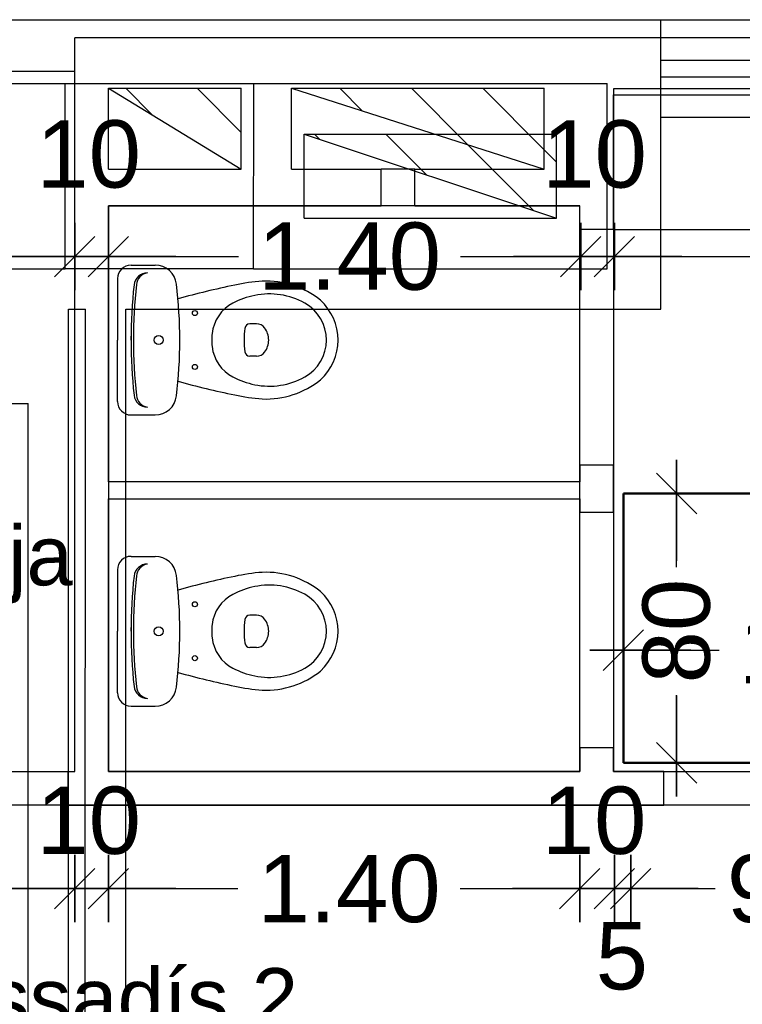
# Model space of a CAD drawing. Header units: metres. Extents: x -1 to 438, y -6 to 57.
# Tile 16 of 33: x 407.11 to 409.26, y 25.36 to 28.28. Entities that reach past the tile are written whole.
import ezdxf

# ---------------------------------------------------------------- set-up
doc = ezdxf.new("R2010")
doc.units = ezdxf.units.M
doc.header["$PDMODE"] = 65
doc.linetypes.add('CONTINUA', pattern=[0])
doc.linetypes.add('VERDECKT', pattern=[9.525, 6.35, -3.175])
for name, color, linetype, lineweight in [('PB COTES', 7, 'CONTINUA', 25), ('PB ESCALES 2D', 7, 'CONTINUA', 25), ('PB LOCALS', 7, 'CONTINUA', 25), ('PB MOBLES', 7, 'CONTINUA', 25), ('PB MURS++', 7, 'CONTINUA', 25), ('PC MURS ACTUAL', 7, 'CONTINUA', 25)]:
    doc.layers.add(name, color=color, linetype=linetype, lineweight=lineweight)
doc.styles.add('ARIAL', font='arial.ttf')
doc.dimstyles.new('DIMSTYLE_4', dxfattribs={"dimtxt": 0.2, "dimasz": 0.2, "dimexe": 0, "dimexo": 1e-06, "dimgap": 0.1, "dimtad": 0, "dimdec": 0, "dimlfac": 100, "dimrnd": 1, "dimzin": 4, "dimdsep": 46, "dimtxsty": 'ARIAL', "dimblk1": 'ALL_ML_STRICH', "dimblk2": 'ALL_ML_STRICH', "dimsah": 1, "dimcen": 0, "dimse1": 1, "dimse2": 1, "dimclrd": 2, "dimclre": 2, "dimclrt": 2, "dimadec": 0, "dimazin": 0, "dimtfac": 1, "dimtdec": 0, "dimtix": 1, "dimtmove": 2, "dimatfit": 3, "dimfxl": 0, "dimtzin": 0, "dimlwd": 0, "dimlwe": 35, "dimarcsym": 0})
doc.dimstyles.new('DIMSTYLE_5', dxfattribs={"dimtxt": 0.2, "dimasz": 0.2, "dimexe": 0, "dimexo": 1e-06, "dimgap": 0.1, "dimtad": 0, "dimrnd": 0.01, "dimzin": 4, "dimdsep": 46, "dimtxsty": 'ARIAL', "dimblk1": 'ALL_ML_STRICH', "dimblk2": 'ALL_ML_STRICH', "dimsah": 1, "dimcen": 0, "dimse1": 1, "dimse2": 1, "dimclrd": 2, "dimclre": 2, "dimclrt": 2, "dimadec": 0, "dimazin": 0, "dimtfac": 1, "dimtdec": 0, "dimtix": 1, "dimtmove": 2, "dimatfit": 3, "dimfxl": 0, "dimtzin": 0, "dimlwd": 0, "dimlwe": 35, "dimarcsym": 0})
doc.dimstyles.new('DIMSTYLE_7', dxfattribs={"dimtxt": 0.2, "dimasz": 0.2, "dimexe": 0, "dimexo": 1e-06, "dimgap": 0.1, "dimtad": 2, "dimdec": 0, "dimlfac": 100, "dimrnd": 1, "dimzin": 4, "dimdsep": 46, "dimtxsty": 'ARIAL', "dimblk1": 'ALL_ML_STRICH', "dimblk2": 'ALL_ML_STRICH', "dimsah": 1, "dimcen": 0, "dimse1": 1, "dimse2": 1, "dimclrd": 2, "dimclre": 2, "dimclrt": 2, "dimadec": 0, "dimazin": 0, "dimtfac": 1, "dimtdec": 0, "dimtix": 1, "dimtmove": 2, "dimatfit": 3, "dimfxl": 0, "dimtvp": 1.2, "dimtzin": 0, "dimlwd": 0, "dimlwe": 35, "dimarcsym": 0})
doc.dimstyles.new('DIMSTYLE_9', dxfattribs={"dimtxt": 0.2, "dimasz": 0.2, "dimexe": 0, "dimexo": 1e-06, "dimgap": 0.1, "dimtad": 0, "dimdec": 0, "dimlfac": 100, "dimrnd": 1, "dimzin": 4, "dimdsep": 46, "dimtxsty": 'ARIAL', "dimblk1": 'ALL_ML_STRICH', "dimblk2": 'ALL_ML_STRICH', "dimsah": 1, "dimcen": 0, "dimse1": 1, "dimse2": 1, "dimclrd": 2, "dimclre": 2, "dimclrt": 2, "dimadec": 0, "dimazin": 0, "dimtfac": 1, "dimtdec": 0, "dimtix": 1, "dimtmove": 2, "dimatfit": 3, "dimfxl": 0, "dimtvp": 1.2, "dimtzin": 0, "dimlwd": 0, "dimlwe": 35, "dimarcsym": 0})
pattern_1 = [(135, (0, 0), (-0.21213203, -0.21213203), []), (135, (-0.10607, -0.10607), (-0.21213203, -0.21213203), [])]

# ---------------------------------------------------------------- blocks, each defined once
blk = doc.blocks.new('ALL_ML_STRICH')
at = {"color": 0, "linetype": 'ByBlock', "lineweight": -2}
for p, q in [((0, -0.5), (0, 0.5)), ((-0.3, -0.3), (0.3, 0.3)), ((-1, 0), (0.5, 0))]:
    blk.add_line(p, q, dxfattribs=at)
blk = doc.blocks.new('*D108')
at = {"layer": 'DEFPOINTS', "color": 2, "linetype": 'CONTINUA', "lineweight": 35, "transparency": 33554687}
for p in [(405.8664, 27.5799), (405.8664, 26.5613), (407.2764, 26.5448)]:
    blk.add_point(p, dxfattribs=at)
at = {"layer": 'PB COTES', "color": 2, "linetype": 'CONTINUA', "lineweight": -2, "transparency": 33554687}
for p, q in [((405.8664, 27.5799), (406.2752, 27.5799)), ((406.9352, 27.5799), (407.2764, 27.5799))]:
    blk.add_line(p, q, dxfattribs=at)
at = {"layer": 'PB COTES', "color": 2, "linetype": 'CONTINUA', "lineweight": 35, "transparency": 33554687, "xscale": 0.2, "yscale": 0.2, "zscale": 0.2, "rotation": 180}
blk.add_blockref('ALL_ML_STRICH', (405.8664, 27.5799), dxfattribs=at)
at = {"layer": 'PB COTES', "color": 2, "linetype": 'CONTINUA', "lineweight": 35, "transparency": 33554687, "xscale": 0.2, "yscale": 0.2, "zscale": 0.2}
blk.add_blockref('ALL_ML_STRICH', (407.2764, 27.5799), dxfattribs=at)
at = {"layer": 'PB COTES', "color": 2, "linetype": 'CONTINUA', "lineweight": 35, "transparency": 33554687, "insert": (406.6052, 27.5799), "char_height": 0.2, "width": 0.8, "attachment_point": 5, "style": 'ARIAL'}
blk.add_mtext('\\A1;{\\A1;{1.41\\H0.132000;\\S^ ;}}', dxfattribs=at)
blk = doc.blocks.new('*D109')
at = {"layer": 'DEFPOINTS', "color": 2, "linetype": 'CONTINUA', "lineweight": 35, "transparency": 33554687}
for p in [(407.3764, 27.7308), (407.2764, 27.5799), (407.2764, 26.5448)]:
    blk.add_point(p, dxfattribs=at)
at = {"layer": 'PB COTES', "color": 2, "linetype": 'CONTINUA', "lineweight": -2, "transparency": 33554687}
blk.add_line((407.2764, 27.5799), (407.3764, 27.5799), dxfattribs=at)
at = {"layer": 'PB COTES', "color": 2, "linetype": 'CONTINUA', "lineweight": 35, "transparency": 33554687, "xscale": 0.2, "yscale": 0.2, "zscale": 0.2, "rotation": 180}
blk.add_blockref('ALL_ML_STRICH', (407.2764, 27.5799), dxfattribs=at)
at = {"layer": 'PB COTES', "color": 2, "linetype": 'CONTINUA', "lineweight": 35, "transparency": 33554687, "xscale": 0.2, "yscale": 0.2, "zscale": 0.2}
blk.add_blockref('ALL_ML_STRICH', (407.3764, 27.5799), dxfattribs=at)
at = {"layer": 'PB COTES', "color": 2, "linetype": 'CONTINUA', "lineweight": 35, "transparency": 33554687, "insert": (407.3177, 27.8834), "char_height": 0.2, "width": 0.4, "attachment_point": 5, "style": 'ARIAL'}
blk.add_mtext('\\A1;{10}', dxfattribs=at)
blk = doc.blocks.new('*D110')
at = {"layer": 'DEFPOINTS', "color": 2, "linetype": 'CONTINUA', "lineweight": 35, "transparency": 33554687}
for p in [(407.3764, 27.7308), (408.7793, 27.7308), (407.3764, 27.5799)]:
    blk.add_point(p, dxfattribs=at)
at = {"layer": 'PB COTES', "color": 2, "linetype": 'CONTINUA', "lineweight": -2, "transparency": 33554687}
for p, q in [((407.3764, 27.5799), (407.7626, 27.5799)), ((408.4226, 27.5799), (408.7793, 27.5799))]:
    blk.add_line(p, q, dxfattribs=at)
at = {"layer": 'PB COTES', "color": 2, "linetype": 'CONTINUA', "lineweight": 35, "transparency": 33554687, "xscale": 0.2, "yscale": 0.2, "zscale": 0.2, "rotation": 180}
blk.add_blockref('ALL_ML_STRICH', (407.3764, 27.5799), dxfattribs=at)
at = {"layer": 'PB COTES', "color": 2, "linetype": 'CONTINUA', "lineweight": 35, "transparency": 33554687, "xscale": 0.2, "yscale": 0.2, "zscale": 0.2}
blk.add_blockref('ALL_ML_STRICH', (408.7793, 27.5799), dxfattribs=at)
at = {"layer": 'PB COTES', "color": 2, "linetype": 'CONTINUA', "lineweight": 35, "transparency": 33554687, "insert": (408.0926, 27.5799), "char_height": 0.2, "width": 0.8, "attachment_point": 5, "style": 'ARIAL'}
blk.add_mtext('\\A1;{\\A1;{1.40\\H0.132000;\\S^ ;}}', dxfattribs=at)
blk = doc.blocks.new('*D111')
at = {"layer": 'DEFPOINTS', "color": 2, "linetype": 'CONTINUA', "lineweight": 35, "transparency": 33554687}
for p in [(408.8793, 28.0782), (408.7793, 27.7308), (408.7793, 27.5799)]:
    blk.add_point(p, dxfattribs=at)
at = {"layer": 'PB COTES', "color": 2, "linetype": 'CONTINUA', "lineweight": -2, "transparency": 33554687}
blk.add_line((408.7793, 27.5799), (408.8793, 27.5799), dxfattribs=at)
at = {"layer": 'PB COTES', "color": 2, "linetype": 'CONTINUA', "lineweight": 35, "transparency": 33554687, "xscale": 0.2, "yscale": 0.2, "zscale": 0.2, "rotation": 180}
blk.add_blockref('ALL_ML_STRICH', (408.7793, 27.5799), dxfattribs=at)
at = {"layer": 'PB COTES', "color": 2, "linetype": 'CONTINUA', "lineweight": 35, "transparency": 33554687, "xscale": 0.2, "yscale": 0.2, "zscale": 0.2}
blk.add_blockref('ALL_ML_STRICH', (408.8793, 27.5799), dxfattribs=at)
at = {"layer": 'PB COTES', "color": 2, "linetype": 'CONTINUA', "lineweight": 35, "transparency": 33554687, "insert": (408.8206, 27.8834), "char_height": 0.2, "width": 0.4, "attachment_point": 5, "style": 'ARIAL'}
blk.add_mtext('\\A1;{10}', dxfattribs=at)
blk = doc.blocks.new('*D112')
at = {"layer": 'DEFPOINTS', "color": 2, "linetype": 'CONTINUA', "lineweight": 35, "transparency": 33554687}
for p in [(408.8793, 28.0782), (410.6806, 27.7608), (408.8793, 27.5799)]:
    blk.add_point(p, dxfattribs=at)
at = {"layer": 'PB COTES', "color": 2, "linetype": 'CONTINUA', "lineweight": -2, "transparency": 33554687}
for p, q in [((408.8793, 27.5799), (409.4647, 27.5799)), ((410.1247, 27.5799), (410.6806, 27.5799))]:
    blk.add_line(p, q, dxfattribs=at)
at = {"layer": 'PB COTES', "color": 2, "linetype": 'CONTINUA', "lineweight": 35, "transparency": 33554687, "xscale": 0.2, "yscale": 0.2, "zscale": 0.2, "rotation": 180}
blk.add_blockref('ALL_ML_STRICH', (408.8793, 27.5799), dxfattribs=at)
at = {"layer": 'PB COTES', "color": 2, "linetype": 'CONTINUA', "lineweight": 35, "transparency": 33554687, "xscale": 0.2, "yscale": 0.2, "zscale": 0.2}
blk.add_blockref('ALL_ML_STRICH', (410.6806, 27.5799), dxfattribs=at)
at = {"layer": 'PB COTES', "color": 2, "linetype": 'CONTINUA', "lineweight": 35, "transparency": 33554687, "insert": (409.7947, 27.5799), "char_height": 0.2, "width": 0.8, "attachment_point": 5, "style": 'ARIAL'}
blk.add_mtext('\\A1;{\\A1;{1.80\\H0.132000;\\S^ ;}}', dxfattribs=at)
blk = doc.blocks.new('*D126')
at = {"layer": 'DEFPOINTS', "color": 2, "linetype": 'CONTINUA', "lineweight": 35, "transparency": 33554687}
for p in [(405.8664, 26.0508), (407.2764, 26.0508), (405.8664, 25.7025)]:
    blk.add_point(p, dxfattribs=at)
at = {"layer": 'PB COTES', "color": 2, "linetype": 'CONTINUA', "lineweight": -2, "transparency": 33554687}
for p, q in [((405.8664, 25.7025), (406.2752, 25.7025)), ((406.9352, 25.7025), (407.2764, 25.7025))]:
    blk.add_line(p, q, dxfattribs=at)
at = {"layer": 'PB COTES', "color": 2, "linetype": 'CONTINUA', "lineweight": 35, "transparency": 33554687, "xscale": 0.2, "yscale": 0.2, "zscale": 0.2, "rotation": 180}
blk.add_blockref('ALL_ML_STRICH', (405.8664, 25.7025), dxfattribs=at)
at = {"layer": 'PB COTES', "color": 2, "linetype": 'CONTINUA', "lineweight": 35, "transparency": 33554687, "xscale": 0.2, "yscale": 0.2, "zscale": 0.2}
blk.add_blockref('ALL_ML_STRICH', (407.2764, 25.7025), dxfattribs=at)
at = {"layer": 'PB COTES', "color": 2, "linetype": 'CONTINUA', "lineweight": 35, "transparency": 33554687, "insert": (406.6052, 25.7023), "char_height": 0.2, "width": 0.8, "attachment_point": 5, "style": 'ARIAL'}
blk.add_mtext('\\A1;{\\A1;{1.41\\H0.132000;\\S^ ;}}', dxfattribs=at)
blk = doc.blocks.new('*D127')
at = {"layer": 'DEFPOINTS', "color": 2, "linetype": 'CONTINUA', "lineweight": 35, "transparency": 33554687}
for p in [(407.2764, 26.0508), (407.3764, 26.0508), (407.2764, 25.7025)]:
    blk.add_point(p, dxfattribs=at)
at = {"layer": 'PB COTES', "color": 2, "linetype": 'CONTINUA', "lineweight": -2, "transparency": 33554687}
blk.add_line((407.2764, 25.7025), (407.3764, 25.7025), dxfattribs=at)
at = {"layer": 'PB COTES', "color": 2, "linetype": 'CONTINUA', "lineweight": 35, "transparency": 33554687, "xscale": 0.2, "yscale": 0.2, "zscale": 0.2, "rotation": 180}
blk.add_blockref('ALL_ML_STRICH', (407.2764, 25.7025), dxfattribs=at)
at = {"layer": 'PB COTES', "color": 2, "linetype": 'CONTINUA', "lineweight": 35, "transparency": 33554687, "xscale": 0.2, "yscale": 0.2, "zscale": 0.2}
blk.add_blockref('ALL_ML_STRICH', (407.3764, 25.7025), dxfattribs=at)
at = {"layer": 'PB COTES', "color": 2, "linetype": 'CONTINUA', "lineweight": 35, "transparency": 33554687, "insert": (407.3177, 25.9043), "char_height": 0.2, "width": 0.4, "attachment_point": 5, "style": 'ARIAL'}
blk.add_mtext('\\A1;{10}', dxfattribs=at)
blk = doc.blocks.new('*D128')
at = {"layer": 'DEFPOINTS', "color": 2, "linetype": 'CONTINUA', "lineweight": 35, "transparency": 33554687}
for p in [(407.3764, 26.0508), (408.7764, 26.0508), (407.3764, 25.7025)]:
    blk.add_point(p, dxfattribs=at)
at = {"layer": 'PB COTES', "color": 2, "linetype": 'CONTINUA', "lineweight": -2, "transparency": 33554687}
for p, q in [((407.3764, 25.7025), (407.7612, 25.7025)), ((408.4212, 25.7025), (408.7764, 25.7025))]:
    blk.add_line(p, q, dxfattribs=at)
at = {"layer": 'PB COTES', "color": 2, "linetype": 'CONTINUA', "lineweight": 35, "transparency": 33554687, "xscale": 0.2, "yscale": 0.2, "zscale": 0.2, "rotation": 180}
blk.add_blockref('ALL_ML_STRICH', (407.3764, 25.7025), dxfattribs=at)
at = {"layer": 'PB COTES', "color": 2, "linetype": 'CONTINUA', "lineweight": 35, "transparency": 33554687, "xscale": 0.2, "yscale": 0.2, "zscale": 0.2}
blk.add_blockref('ALL_ML_STRICH', (408.7764, 25.7025), dxfattribs=at)
at = {"layer": 'PB COTES', "color": 2, "linetype": 'CONTINUA', "lineweight": 35, "transparency": 33554687, "insert": (408.0912, 25.7015), "char_height": 0.2, "width": 0.8, "attachment_point": 5, "style": 'ARIAL'}
blk.add_mtext('\\A1;{\\A1;{1.40\\H0.132000;\\S^ ;}}', dxfattribs=at)
blk = doc.blocks.new('*D129')
at = {"layer": 'DEFPOINTS', "color": 2, "linetype": 'CONTINUA', "lineweight": 35, "transparency": 33554687}
for p in [(408.7764, 26.0508), (408.8793, 26.0508), (408.7764, 25.7025)]:
    blk.add_point(p, dxfattribs=at)
at = {"layer": 'PB COTES', "color": 2, "linetype": 'CONTINUA', "lineweight": -2, "transparency": 33554687}
blk.add_line((408.7764, 25.7025), (408.8793, 25.7025), dxfattribs=at)
at = {"layer": 'PB COTES', "color": 2, "linetype": 'CONTINUA', "lineweight": 35, "transparency": 33554687, "xscale": 0.2, "yscale": 0.2, "zscale": 0.2, "rotation": 180}
blk.add_blockref('ALL_ML_STRICH', (408.7764, 25.7025), dxfattribs=at)
at = {"layer": 'PB COTES', "color": 2, "linetype": 'CONTINUA', "lineweight": 35, "transparency": 33554687, "xscale": 0.2, "yscale": 0.2, "zscale": 0.2}
blk.add_blockref('ALL_ML_STRICH', (408.8793, 25.7025), dxfattribs=at)
at = {"layer": 'PB COTES', "color": 2, "linetype": 'CONTINUA', "lineweight": 35, "transparency": 33554687, "insert": (408.8191, 25.9043), "char_height": 0.2, "width": 0.4, "attachment_point": 5, "style": 'ARIAL'}
blk.add_mtext('\\A1;{10}', dxfattribs=at)
blk = doc.blocks.new('*D130')
at = {"layer": 'DEFPOINTS', "color": 2, "linetype": 'CONTINUA', "lineweight": 35, "transparency": 33554687}
for p in [(408.8793, 26.0508), (408.928, 25.9508), (408.8793, 25.7025)]:
    blk.add_point(p, dxfattribs=at)
at = {"layer": 'PB COTES', "color": 2, "linetype": 'CONTINUA', "lineweight": -2, "transparency": 33554687}
blk.add_line((408.8793, 25.7025), (408.928, 25.7025), dxfattribs=at)
at = {"layer": 'PB COTES', "color": 2, "linetype": 'CONTINUA', "lineweight": 35, "transparency": 33554687, "xscale": 0.2, "yscale": 0.2, "zscale": 0.2}
blk.add_blockref('ALL_ML_STRICH', (408.928, 25.7025), dxfattribs=at)
at = {"layer": 'PB COTES', "color": 2, "linetype": 'CONTINUA', "lineweight": 35, "transparency": 33554687, "xscale": 0.2, "yscale": 0.2, "zscale": 0.2, "rotation": 180}
blk.add_blockref('ALL_ML_STRICH', (408.8793, 25.7025), dxfattribs=at)
at = {"layer": 'PB COTES', "color": 2, "linetype": 'CONTINUA', "lineweight": 35, "transparency": 33554687, "insert": (408.9015, 25.5019), "char_height": 0.2, "width": 0.2, "attachment_point": 5, "style": 'ARIAL'}
blk.add_mtext('\\A1;{5}', dxfattribs=at)
blk = doc.blocks.new('*D131')
at = {"layer": 'DEFPOINTS', "color": 2, "linetype": 'CONTINUA', "lineweight": 35, "transparency": 33554687}
for p in [(408.928, 25.9508), (409.8279, 25.9508), (408.928, 25.7025)]:
    blk.add_point(p, dxfattribs=at)
at = {"layer": 'PB COTES', "color": 2, "linetype": 'CONTINUA', "lineweight": -2, "transparency": 33554687}
for p, q in [((408.928, 25.7025), (409.1792, 25.7025)), ((409.5592, 25.7025), (409.8279, 25.7025))]:
    blk.add_line(p, q, dxfattribs=at)
at = {"layer": 'PB COTES', "color": 2, "linetype": 'CONTINUA', "lineweight": 35, "transparency": 33554687, "xscale": 0.2, "yscale": 0.2, "zscale": 0.2, "rotation": 180}
blk.add_blockref('ALL_ML_STRICH', (408.928, 25.7025), dxfattribs=at)
at = {"layer": 'PB COTES', "color": 2, "linetype": 'CONTINUA', "lineweight": 35, "transparency": 33554687, "xscale": 0.2, "yscale": 0.2, "zscale": 0.2}
blk.add_blockref('ALL_ML_STRICH', (409.8279, 25.7025), dxfattribs=at)
at = {"layer": 'PB COTES', "color": 2, "linetype": 'CONTINUA', "lineweight": 35, "transparency": 33554687, "insert": (409.3692, 25.7015), "char_height": 0.2, "width": 0.4, "attachment_point": 5, "style": 'ARIAL'}
blk.add_mtext('\\A1;{90}', dxfattribs=at)
blk = doc.blocks.new('*D137')
at = {"layer": 'DEFPOINTS', "color": 2, "linetype": 'CONTINUA', "lineweight": 35, "transparency": 33554687}
for p in [(408.9061, 26.4108), (408.9061, 26.3713), (410.1061, 26.3439)]:
    blk.add_point(p, dxfattribs=at)
at = {"layer": 'PB COTES', "color": 2, "linetype": 'CONTINUA', "lineweight": -2, "transparency": 33554687}
for p, q in [((408.9061, 26.4108), (409.1908, 26.4108)), ((409.8508, 26.4108), (410.1061, 26.4108))]:
    blk.add_line(p, q, dxfattribs=at)
at = {"layer": 'PB COTES', "color": 2, "linetype": 'CONTINUA', "lineweight": 35, "transparency": 33554687, "xscale": 0.2, "yscale": 0.2, "zscale": 0.2, "rotation": 180}
blk.add_blockref('ALL_ML_STRICH', (408.9061, 26.4108), dxfattribs=at)
at = {"layer": 'PB COTES', "color": 2, "linetype": 'CONTINUA', "lineweight": 35, "transparency": 33554687, "xscale": 0.2, "yscale": 0.2, "zscale": 0.2}
blk.add_blockref('ALL_ML_STRICH', (410.1061, 26.4108), dxfattribs=at)
at = {"layer": 'PB COTES', "color": 2, "linetype": 'CONTINUA', "lineweight": 35, "transparency": 33554687, "insert": (409.5208, 26.4108), "char_height": 0.2, "width": 0.8, "attachment_point": 5, "style": 'ARIAL'}
blk.add_mtext('\\A1;{\\A1;{1.20\\H0.132000;\\S^ ;}}', dxfattribs=at)
blk = doc.blocks.new('*D138')
at = {"layer": 'DEFPOINTS', "color": 2, "linetype": 'CONTINUA', "lineweight": 35, "transparency": 33554687}
for p in [(409.0758, 26.8762), (409.0641, 26.0762), (409.105, 26.0762)]:
    blk.add_point(p, dxfattribs=at)
at = {"layer": 'PB COTES', "color": 2, "linetype": 'CONTINUA', "lineweight": -2, "transparency": 33554687}
for p, q in [((409.0641, 26.6575), (409.0641, 26.8762)), ((409.0641, 26.0762), (409.0641, 26.2775))]:
    blk.add_line(p, q, dxfattribs=at)
at = {"layer": 'PB COTES', "color": 2, "linetype": 'CONTINUA', "lineweight": 35, "transparency": 33554687, "xscale": 0.2, "yscale": 0.2, "zscale": 0.2}
for p, rotation in [((409.0641, 26.8762), 90), ((409.0641, 26.0762), 270)]:
    blk.add_blockref('ALL_ML_STRICH', p, dxfattribs=dict(at, rotation=rotation))
at = {"layer": 'PB COTES', "color": 2, "linetype": 'CONTINUA', "lineweight": 35, "transparency": 33554687, "insert": (409.0641, 26.4675), "char_height": 0.2, "width": 0.4, "attachment_point": 5, "rotation": 90, "style": 'ARIAL'}
blk.add_mtext('\\A1;{80}', dxfattribs=at)

msp = doc.modelspace()

# ---------------------------------------------------------------- hatches: boundary and pattern name
at = {"layer": 'PB ESCALES 2D', "linetype": 'CONTINUA', "lineweight": 25, "transparency": 33554687}
h = msp.add_hatch(dxfattribs=at)
h.set_pattern_fill('RAYADO_1', scale=0.1, angle=45, style=0, pattern_type=2)
h.set_pattern_definition(pattern_1)
h.paths.add_polyline_path([(407.37645, 28.07979), (407.77064, 27.83979), (407.77065, 28.07979)], flags=0)
h = msp.add_hatch(dxfattribs=at)
h.set_pattern_fill('RAYADO_1', scale=0.1, angle=45, style=0, pattern_type=2)
h.set_pattern_definition(pattern_1)
h.paths.add_polyline_path([(407.92065, 28.07979), (408.67064, 27.83979), (408.67065, 28.07979)], flags=0)
at = {"layer": 'PB MURS++', "linetype": 'CONTINUA', "lineweight": 25, "transparency": 33554687}
h = msp.add_hatch(dxfattribs=at)
h.set_pattern_fill('RAYADO_1', scale=0.1, angle=45, style=0, pattern_type=2)
h.set_pattern_definition(pattern_1)
h.paths.add_polyline_path([(407.37645, 28.07979), (407.77064, 27.83979), (407.77065, 28.07979)], flags=0)
h = msp.add_hatch(dxfattribs=at)
h.set_pattern_fill('RAYADO_1', scale=0.1, angle=45, style=0, pattern_type=2)
h.set_pattern_definition(pattern_1)
h.paths.add_polyline_path([(407.92065, 28.07979), (408.67064, 27.83979), (408.67065, 28.07979)], flags=0)
at = {"layer": 'PC MURS ACTUAL', "linetype": 'CONTINUA', "transparency": 33554687}
h = msp.add_hatch(dxfattribs=at)
h.set_pattern_fill('RAYADO_1', color=180, scale=0.1, angle=45, style=0, pattern_type=2)
h.set_pattern_definition(pattern_1)
h.paths.add_polyline_path([(407.95779, 27.94359), (408.70779, 27.69359), (408.70779, 27.94359)], flags=0)

# ---------------------------------------------------------------- linework, layer by layer
at = {"layer": 'PB ESCALES 2D', "color": 7, "linetype": 'CONTINUA', "lineweight": 25, "transparency": 33554687}
for p, q in [((407.37645, 28.07979), (407.77064, 27.83979)), ((407.77064, 27.83979), (407.77065, 28.07979)), ((407.92064, 27.83979), (407.92065, 28.07979)), ((407.92065, 28.07979), (408.67064, 27.83979)), ((408.67064, 27.83979), (408.67065, 28.07979)), ((408.87645, 28.06078), (410.47645, 28.06078)), ((407.37645, 27.83979), (407.77064, 27.83979)), ((407.92064, 27.83979), (408.18645, 27.83979)), ((408.18645, 27.73078), (408.18645, 27.83979)), ((408.28645, 27.83979), (408.18645, 27.83979)), ((408.28645, 27.83979), (408.67064, 27.83979)), ((408.28645, 27.73078), (408.28645, 27.83979)), ((408.87645, 27.66078), (409.57102, 27.66078)), ((407.44342, 27.55457), (407.51502, 27.55457)), ((407.40342, 27.51457), (407.40342, 27.33207)), ((407.81642, 27.38007), (407.79634, 27.38007)), ((407.40342, 27.14957), (407.40342, 27.33207)), ((407.44342, 27.33207), (407.44342, 27.34314)), ((407.44342, 27.33207), (407.44342, 27.32099)), ((407.81642, 27.28407), (407.79634, 27.28407)), ((407.44342, 27.10957), (407.51502, 27.10957)), ((407.44342, 26.68957), (407.51502, 26.68957)), ((407.40342, 26.64957), (407.40342, 26.46707)), ((407.81642, 26.51507), (407.79634, 26.51507)), ((407.44342, 26.46707), (407.44342, 26.47814)), ((407.40342, 26.28457), (407.40342, 26.46707)), ((407.44342, 26.46707), (407.44342, 26.45599)), ((407.81642, 26.41907), (407.79634, 26.41907)), ((407.44342, 26.24457), (407.51502, 26.24457))]:
    msp.add_line(p, q, dxfattribs=at)
for centre, radius in [((407.63342, 27.41207), 0.0075), ((407.52542, 27.33207), 0.0135), ((407.63342, 27.25207), 0.0075), ((407.63342, 26.54707), 0.0075), ((407.52542, 26.46707), 0.0135), ((407.63342, 26.38707), 0.0075)]:
    msp.add_circle(centre, radius, dxfattribs=at)
for centre, radius, start, end in [((407.44342, 27.51457), 0.04, 89.99999, 179.99997), ((407.51502, 27.49057), 0.064, 6.79305, 89.99999), ((407.49216, 27.49157), 0.04, 89.99999, 173.72809), ((407.49927, 27.49221), 0.04, 100.24283, 173.78583), ((408.94342, 27.33207), 1.5, 173.72809, 179.99998), ((408.94342, 27.33207), 1.493, 173.66942, 179.99997), ((406.18442, 27.33207), 1.404, 0, 6.79305), ((408.25302, 25.04591), 2.5, 101.57437, 105.54398), ((407.87915, 26.90882), 0.6, 94.37939, 102.29065), ((407.84378, 27.24728), 0.26, 51.28686, 92.30282), ((407.86127, 27.21977), 0.25, 101.6195, 117.40266), ((407.85442, 27.25307), 0.216, 60.88384, 101.6195), ((407.79942, 27.33907), 0.11562, 117.40266, 173.75806), ((407.89842, 27.33207), 0.12557, 0, 60.88384), ((407.89842, 27.33207), 0.16, 0, 47.56376), ((407.79634, 27.36507), 0.015, 89.99999, 173.35081), ((407.81642, 27.35007), 0.03, 36.86989, 89.99999), ((407.86342, 27.33207), 0.18, 173.75806, 179.99998), ((408.07942, 27.33207), 0.3, 173.35081, 179.99997), ((407.79242, 27.33207), 0.06, 0, 36.86989), ((408.94342, 27.33207), 1.5, 179.99998, 186.27186), ((408.94342, 27.33207), 1.493, 179.99998, 186.33052), ((406.18442, 27.33207), 1.404, 353.20689, 0), ((407.86342, 27.33207), 0.18, 179.99998, 186.24189), ((408.07942, 27.33207), 0.3, 179.99998, 186.64914), ((407.79242, 27.33207), 0.06, 323.13006, 0), ((407.89842, 27.33207), 0.12557, 299.1161, 0), ((407.89842, 27.33207), 0.16, 312.43618, 0), ((407.79942, 27.32507), 0.11562, 186.24189, 242.59729), ((407.79634, 27.29907), 0.015, 186.64914, 269.99996), ((407.81642, 27.31407), 0.03, 269.99996, 323.13006), ((408.25302, 29.61823), 2.5, 254.45597, 258.42558), ((407.86127, 27.44437), 0.25, 242.59729, 258.38045), ((407.85442, 27.41107), 0.216, 258.38044, 299.1161), ((407.84378, 27.41686), 0.26, 267.69713, 308.71309), ((407.44342, 27.14957), 0.04, 179.99998, 269.99996), ((407.49216, 27.17257), 0.04, 186.27186, 269.99996), ((407.49927, 27.17193), 0.04, 186.21411, 259.75712), ((407.51502, 27.17357), 0.064, 269.99996, 353.20689), ((407.87915, 27.75532), 0.6, 257.7093, 265.62056), ((407.44342, 26.64957), 0.04, 89.99999, 179.99997), ((407.51502, 26.62557), 0.064, 6.79305, 89.99999), ((407.49216, 26.62657), 0.04, 89.99999, 173.72809), ((407.49927, 26.62721), 0.04, 100.24283, 173.78583), ((408.94342, 26.46707), 1.5, 173.72809, 179.99998), ((408.94342, 26.46707), 1.493, 173.66942, 179.99997), ((406.18442, 26.46707), 1.404, 0, 6.79305), ((408.25302, 24.18091), 2.5, 101.57437, 105.54398), ((407.87915, 26.04382), 0.6, 94.37939, 102.29065), ((407.84378, 26.38228), 0.26, 51.28686, 92.30282), ((407.86127, 26.35477), 0.25, 101.6195, 117.40266), ((407.85442, 26.38807), 0.216, 60.88384, 101.6195), ((407.89842, 26.46707), 0.16, 0, 47.56376), ((407.79942, 26.47407), 0.11562, 117.40266, 173.75806), ((407.89842, 26.46707), 0.12557, 0, 60.88384), ((408.07942, 26.46707), 0.3, 173.35081, 179.99997), ((407.79634, 26.50007), 0.015, 89.99999, 173.35081), ((407.81642, 26.48507), 0.03, 36.86989, 89.99999), ((407.79242, 26.46707), 0.06, 0, 36.86989), ((407.86342, 26.46707), 0.18, 173.75806, 179.99998), ((408.94342, 26.46707), 1.5, 179.99998, 186.27186), ((408.94342, 26.46707), 1.493, 179.99998, 186.33052), ((406.18442, 26.46707), 1.404, 353.20689, 0), ((407.86342, 26.46707), 0.18, 179.99998, 186.24189), ((407.79942, 26.46007), 0.11562, 186.24189, 242.59729), ((408.07942, 26.46707), 0.3, 179.99998, 186.64914), ((407.79242, 26.46707), 0.06, 323.13006, 0), ((407.89842, 26.46707), 0.12557, 299.1161, 0), ((407.89842, 26.46707), 0.16, 312.43618, 0), ((407.79634, 26.43407), 0.015, 186.64914, 269.99996), ((407.81642, 26.44907), 0.03, 269.99996, 323.13006), ((407.86127, 26.57937), 0.25, 242.59729, 258.38045), ((407.85442, 26.54607), 0.216, 258.38044, 299.1161), ((408.25302, 28.75323), 2.5, 254.45597, 258.42558), ((407.84378, 26.55186), 0.26, 267.69713, 308.71309), ((407.49216, 26.30757), 0.04, 186.27186, 269.99996), ((407.49927, 26.30693), 0.04, 186.21411, 259.75712), ((407.51502, 26.30857), 0.064, 269.99996, 353.20689), ((407.87915, 26.89032), 0.6, 257.7093, 265.62056), ((407.44342, 26.28457), 0.04, 179.99998, 269.99996)]:
    msp.add_arc(centre, radius, start, end, dxfattribs=at)
at = {"layer": 'PB LOCALS', "color": 7, "linetype": 'CONTINUA', "lineweight": 25, "transparency": 33554687}
for p, q in [((407.27645, 28.12979), (406.45101, 28.12825)), ((407.27645, 26.05078), (407.27645, 28.12979)), ((410.47645, 28.07825), (408.87645, 28.07825)), ((408.87645, 28.07825), (408.87645, 26.05078)), ((407.37645, 27.73078), (407.37645, 26.05078)), ((408.77645, 27.73078), (407.37645, 27.73078)), ((408.77645, 26.05078), (408.77645, 27.73078)), ((405.86645, 26.05078), (407.27645, 26.05078)), ((407.37645, 26.05078), (408.77645, 26.05078)), ((408.87645, 26.05078), (410.68058, 26.05078)), ((410.77645, 25.95078), (403.35645, 25.95078))]:
    msp.add_line(p, q, dxfattribs=at)
at = {"layer": 'PB MOBLES', "color": 202, "linetype": 'VERDECKT', "lineweight": 50, "transparency": 33554687}
for p, q in [((410.10605, 26.87625), (408.90605, 26.87625)), ((408.90605, 26.87625), (408.90605, 26.07625)), ((408.90605, 26.07625), (410.10605, 26.07625))]:
    msp.add_line(p, q, dxfattribs=at)
at = {"layer": 'PB MURS++', "color": 7, "linetype": 'CONTINUA', "lineweight": 25, "transparency": 33554687}
for p, q in [((407.27645, 26.05078), (407.27645, 28.22979)), ((409.52645, 28.22979), (407.27645, 28.22979)), ((407.37645, 28.07979), (407.77065, 28.07979)), ((407.37645, 27.83979), (407.37645, 28.07979)), ((407.37645, 28.07979), (407.77064, 27.83979)), ((407.77064, 27.83979), (407.77065, 28.07979)), ((407.92064, 27.83979), (407.92065, 28.07979)), ((407.92065, 28.07979), (408.67065, 28.07979)), ((407.92065, 28.07979), (408.67064, 27.83979)), ((408.67064, 27.83979), (408.67065, 28.07979)), ((408.87645, 27.66078), (408.87645, 28.06078)), ((408.87645, 28.06078), (410.47645, 28.06078)), ((407.37645, 27.83979), (407.77064, 27.83979)), ((407.92064, 27.83979), (408.18645, 27.83979)), ((408.18645, 27.73078), (408.18645, 27.83979)), ((408.28645, 27.83979), (408.18645, 27.83979)), ((408.28645, 27.83979), (408.67064, 27.83979)), ((408.28645, 27.73078), (408.28645, 27.83979)), ((407.37645, 26.91078), (407.37645, 27.73078)), ((407.37645, 27.73078), (408.18645, 27.73078)), ((408.28645, 27.73078), (408.18645, 27.73078)), ((408.28645, 27.73078), (408.77645, 27.73078)), ((408.77645, 27.66078), (408.77645, 27.73078)), ((408.77645, 27.66078), (408.77645, 27.61078)), ((408.87645, 27.66078), (408.77645, 27.66078)), ((408.87645, 27.66078), (409.57102, 27.66078)), ((407.44342, 27.55457), (407.51502, 27.55457)), ((407.40342, 27.51457), (407.40342, 27.33207)), ((407.81642, 27.38007), (407.79634, 27.38007)), ((407.40342, 27.14957), (407.40342, 27.33207)), ((407.44342, 27.33207), (407.44342, 27.34314)), ((407.44342, 27.33207), (407.44342, 27.32099)), ((407.81642, 27.28407), (407.79634, 27.28407)), ((407.44342, 27.10957), (407.51502, 27.10957)), ((408.87645, 26.96078), (408.77645, 26.96078)), ((408.77645, 26.96078), (408.77645, 26.91078)), ((408.87645, 26.82078), (408.87645, 26.96078)), ((408.77645, 26.91078), (407.37645, 26.91078)), ((407.37645, 26.05078), (407.37645, 26.86078)), ((407.37645, 26.86078), (408.77645, 26.86078)), ((408.77645, 26.86078), (408.77645, 26.82078)), ((408.77645, 26.82078), (408.87645, 26.82078)), ((407.44342, 26.68957), (407.51502, 26.68957)), ((407.40342, 26.64957), (407.40342, 26.46707)), ((407.81642, 26.51507), (407.79634, 26.51507)), ((407.44342, 26.46707), (407.44342, 26.47814)), ((407.40342, 26.28457), (407.40342, 26.46707)), ((407.44342, 26.46707), (407.44342, 26.45599)), ((407.81642, 26.41907), (407.79634, 26.41907)), ((407.44342, 26.24457), (407.51502, 26.24457)), ((408.87645, 26.12078), (408.77645, 26.12078)), ((408.77645, 26.12078), (408.77645, 26.05078)), ((408.87645, 26.05078), (408.87645, 26.12078)), ((407.25645, 25.95078), (407.25645, 26.05078)), ((407.25645, 26.05078), (407.27645, 26.05078)), ((408.77645, 26.05078), (407.37645, 26.05078)), ((409.02645, 26.05078), (408.87645, 26.05078)), ((409.02645, 25.95078), (409.02645, 26.05078)), ((407.25645, 25.95078), (409.02645, 25.95078))]:
    msp.add_line(p, q, dxfattribs=at)
for centre, radius in [((407.63342, 27.41207), 0.0075), ((407.52542, 27.33207), 0.0135), ((407.63342, 27.25207), 0.0075), ((407.63342, 26.54707), 0.0075), ((407.52542, 26.46707), 0.0135), ((407.63342, 26.38707), 0.0075)]:
    msp.add_circle(centre, radius, dxfattribs=at)
for centre, radius, start, end in [((407.44342, 27.51457), 0.04, 89.99999, 179.99997), ((407.51502, 27.49057), 0.064, 6.79305, 89.99999), ((407.49216, 27.49157), 0.04, 89.99999, 173.72809), ((407.49927, 27.49221), 0.04, 100.24283, 173.78583), ((408.94342, 27.33207), 1.5, 173.72809, 179.99998), ((408.94342, 27.33207), 1.493, 173.66942, 179.99997), ((406.18442, 27.33207), 1.404, 0, 6.79305), ((408.25302, 25.04591), 2.5, 101.57437, 105.54398), ((407.87915, 26.90882), 0.6, 94.37939, 102.29065), ((407.84378, 27.24728), 0.26, 51.28686, 92.30282), ((407.86127, 27.21977), 0.25, 101.6195, 117.40266), ((407.85442, 27.25307), 0.216, 60.88384, 101.6195), ((407.79942, 27.33907), 0.11562, 117.40266, 173.75806), ((407.89842, 27.33207), 0.12557, 0, 60.88384), ((407.89842, 27.33207), 0.16, 0, 47.56376), ((407.79634, 27.36507), 0.015, 89.99999, 173.35081), ((407.81642, 27.35007), 0.03, 36.86989, 89.99999), ((407.86342, 27.33207), 0.18, 173.75806, 179.99998), ((408.07942, 27.33207), 0.3, 173.35081, 179.99997), ((407.79242, 27.33207), 0.06, 0, 36.86989), ((408.94342, 27.33207), 1.5, 179.99998, 186.27186), ((408.94342, 27.33207), 1.493, 179.99998, 186.33052), ((406.18442, 27.33207), 1.404, 353.20689, 0), ((407.86342, 27.33207), 0.18, 179.99998, 186.24189), ((408.07942, 27.33207), 0.3, 179.99998, 186.64914), ((407.79242, 27.33207), 0.06, 323.13006, 0), ((407.89842, 27.33207), 0.12557, 299.1161, 0), ((407.89842, 27.33207), 0.16, 312.43618, 0), ((407.79942, 27.32507), 0.11562, 186.24189, 242.59729), ((407.79634, 27.29907), 0.015, 186.64914, 269.99996), ((407.81642, 27.31407), 0.03, 269.99996, 323.13006), ((408.25302, 29.61823), 2.5, 254.45597, 258.42558), ((407.86127, 27.44437), 0.25, 242.59729, 258.38045), ((407.85442, 27.41107), 0.216, 258.38044, 299.1161), ((407.84378, 27.41686), 0.26, 267.69713, 308.71309), ((407.44342, 27.14957), 0.04, 179.99998, 269.99996), ((407.49216, 27.17257), 0.04, 186.27186, 269.99996), ((407.49927, 27.17193), 0.04, 186.21411, 259.75712), ((407.51502, 27.17357), 0.064, 269.99996, 353.20689), ((407.87915, 27.75532), 0.6, 257.7093, 265.62056), ((407.44342, 26.64957), 0.04, 89.99999, 179.99997), ((407.51502, 26.62557), 0.064, 6.79305, 89.99999), ((407.49216, 26.62657), 0.04, 89.99999, 173.72809), ((407.49927, 26.62721), 0.04, 100.24283, 173.78583), ((408.94342, 26.46707), 1.5, 173.72809, 179.99998), ((408.94342, 26.46707), 1.493, 173.66942, 179.99997), ((406.18442, 26.46707), 1.404, 0, 6.79305), ((408.25302, 24.18091), 2.5, 101.57437, 105.54398), ((407.87915, 26.04382), 0.6, 94.37939, 102.29065), ((407.84378, 26.38228), 0.26, 51.28686, 92.30282), ((407.86127, 26.35477), 0.25, 101.6195, 117.40266), ((407.85442, 26.38807), 0.216, 60.88384, 101.6195), ((407.89842, 26.46707), 0.16, 0, 47.56376), ((407.79942, 26.47407), 0.11562, 117.40266, 173.75806), ((407.89842, 26.46707), 0.12557, 0, 60.88384), ((408.07942, 26.46707), 0.3, 173.35081, 179.99997), ((407.79634, 26.50007), 0.015, 89.99999, 173.35081), ((407.81642, 26.48507), 0.03, 36.86989, 89.99999), ((407.79242, 26.46707), 0.06, 0, 36.86989), ((407.86342, 26.46707), 0.18, 173.75806, 179.99998), ((408.94342, 26.46707), 1.5, 179.99998, 186.27186), ((408.94342, 26.46707), 1.493, 179.99998, 186.33052), ((406.18442, 26.46707), 1.404, 353.20689, 0), ((407.86342, 26.46707), 0.18, 179.99998, 186.24189), ((407.79942, 26.46007), 0.11562, 186.24189, 242.59729), ((408.07942, 26.46707), 0.3, 179.99998, 186.64914), ((407.79242, 26.46707), 0.06, 323.13006, 0), ((407.89842, 26.46707), 0.12557, 299.1161, 0), ((407.89842, 26.46707), 0.16, 312.43618, 0), ((407.79634, 26.43407), 0.015, 186.64914, 269.99996), ((407.81642, 26.44907), 0.03, 269.99996, 323.13006), ((407.86127, 26.57937), 0.25, 242.59729, 258.38045), ((407.85442, 26.54607), 0.216, 258.38044, 299.1161), ((408.25302, 28.75323), 2.5, 254.45597, 258.42558), ((407.84378, 26.55186), 0.26, 267.69713, 308.71309), ((407.49216, 26.30757), 0.04, 186.27186, 269.99996), ((407.49927, 26.30693), 0.04, 186.21411, 259.75712), ((407.51502, 26.30857), 0.064, 269.99996, 353.20689), ((407.87915, 26.89032), 0.6, 257.7093, 265.62056), ((407.44342, 26.28457), 0.04, 179.99998, 269.99996)]:
    msp.add_arc(centre, radius, start, end, dxfattribs=at)
at = {"layer": 'PC MURS ACTUAL', "color": 180, "linetype": 'CONTINUA', "transparency": 33554687}
for p, q in [((405.5978, 28.28359), (421.50779, 28.28359)), ((409.01778, 27.42359), (409.0178, 28.28359)), ((407.2478, 28.09361), (407.8078, 28.09359)), ((409.01779, 27.99359), (421.21779, 27.99359)), ((407.95779, 27.94359), (408.70779, 27.69359)), ((407.80778, 27.54359), (407.24778, 27.54361)), ((407.42769, 24.18459), (407.42778, 27.42359)), ((407.42778, 27.42359), (409.01778, 27.42359)), ((405.59777, 27.14361), (407.13777, 27.14361)), ((407.13769, 23.89459), (407.13777, 27.14361))]:
    msp.add_line(p, q, dxfattribs=at)
at = {"layer": 'PC MURS ACTUAL', "linetype": 'CONTINUA', "transparency": 33554687}
for p, q in [((409.0178, 28.16359), (421.38779, 28.16359)), ((409.0178, 28.11359), (421.33779, 28.11359)), ((406.1978, 28.09361), (407.2478, 28.09361)), ((407.24778, 27.54361), (407.2478, 28.09361)), ((407.80778, 27.54359), (407.8078, 28.09359)), ((407.8078, 28.09359), (408.8578, 28.09359)), ((408.85778, 27.54359), (408.8578, 28.09359)), ((407.95779, 27.69359), (407.95779, 27.94359)), ((407.95779, 27.94359), (408.70779, 27.94359)), ((408.70779, 27.69359), (408.70779, 27.94359)), ((407.95779, 27.69359), (408.70779, 27.69359)), ((406.19778, 27.54361), (407.24778, 27.54361)), ((407.80778, 27.54359), (408.85778, 27.54359)), ((407.25769, 24.01459), (407.25778, 27.42359)), ((407.25778, 27.42359), (407.30778, 27.42359)), ((407.30769, 24.06459), (407.30778, 27.42359))]:
    msp.add_line(p, q, dxfattribs=at)

# ---------------------------------------------------------------- texts
at = {"layer": 'PB LOCALS', "color": 7, "linetype": 'CONTINUA', "lineweight": 25, "transparency": 33554687, "char_height": 0.1770789, "attachment_point": 7, "style": 'ARIAL'}
for s, insert, width in [('\\W1.00;Carro neteja', (405.90936, 26.55004), 1.4583027), ('\\W1.00;Passadís 2', (406.71607, 25.28676), 1.3163758)]:
    msp.add_mtext(s, dxfattribs=dict(at, insert=insert, width=width))

# ---------------------------------------------------------------- dimensions: what is measured, and where the dimension line sits
at = {"layer": 'PB COTES', "color": 2, "linetype": 'CONTINUA', "lineweight": 35, "transparency": 33554687}
for base, p1, p2, dimstyle, picture, middle in [((408.87926, 27.57995), (408.77926, 27.73078), (408.87926, 28.07825), 'DIMSTYLE_7', '*D111', (408.82055, 27.88336)), ((410.68058, 27.57995), (408.87926, 28.07825), (410.68058, 27.76078), 'DIMSTYLE_5', '*D112', (409.79471, 27.57995)), ((407.37645, 27.57995), (407.27645, 26.54481), (407.37645, 27.73078), 'DIMSTYLE_7', '*D109', (407.31775, 27.88336)), ((408.77926, 27.57995), (407.37645, 27.73078), (408.77926, 27.73078), 'DIMSTYLE_5', '*D110', (408.09264, 27.57995)), ((407.27645, 27.57995), (405.86645, 26.56132), (407.27645, 26.54481), 'DIMSTYLE_5', '*D108', (406.6052, 27.57995)), ((410.10605, 26.41085), (408.90605, 26.37131), (410.10605, 26.34394), 'DIMSTYLE_5', '*D137', (409.52084, 26.41085)), ((407.27645, 25.70255), (405.86645, 26.05078), (407.27645, 26.05078), 'DIMSTYLE_5', '*D126', (406.6052, 25.70234)), ((407.37645, 25.70255), (407.27645, 26.05078), (407.37645, 26.05078), 'DIMSTYLE_7', '*D127', (407.31775, 25.90425)), ((408.77645, 25.70255), (407.37645, 26.05078), (408.77645, 26.05078), 'DIMSTYLE_5', '*D128', (408.09124, 25.70149)), ((408.87926, 25.70255), (408.77645, 26.05078), (408.87926, 26.05078), 'DIMSTYLE_7', '*D129', (408.81915, 25.90425)), ((408.92798, 25.70255), (408.87926, 26.05078), (408.92798, 25.95078), 'DIMSTYLE_9', '*D130', (408.90152, 25.50187)), ((409.8279, 25.70255), (408.92798, 25.95078), (409.8279, 25.95078), 'DIMSTYLE_4', '*D131', (409.36923, 25.70149))]:
    dim = msp.add_linear_dim(base=base, p1=p1, p2=p2, dimstyle=dimstyle, override={"dimpost": '<>', "dimclrd": 2, "dimclre": 2, "dimclrt": 2, "dimlwd": 0, "dimlwe": 35}, dxfattribs=at)
    dim.commit()
    dim.dimension.update_dxf_attribs({"geometry": picture, "text_midpoint": middle, "dimtype": 160})
dim = msp.add_linear_dim(base=(409.06411, 26.87625), p1=(409.10499, 26.07625), p2=(409.07579, 26.87625), angle=90, dimstyle='DIMSTYLE_4', override={"dimpost": '<>', "dimclrd": 2, "dimclre": 2, "dimclrt": 2, "dimlwd": 0, "dimlwe": 35}, dxfattribs=at)
dim.commit()
dim.dimension.update_dxf_attribs({"geometry": '*D138', "text_midpoint": (409.06411, 26.46754), "dimtype": 160})

doc.saveas('drawing.dxf')
